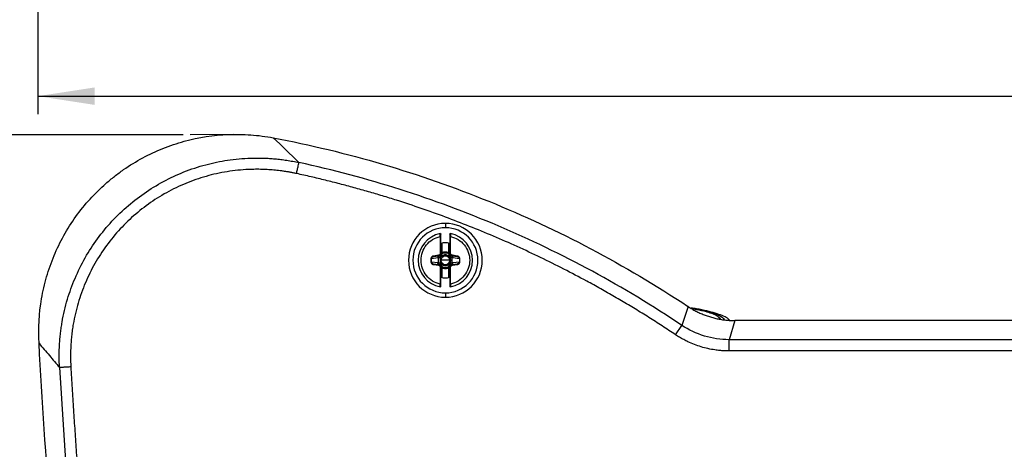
# Model space of a CAD drawing. Header units: millimetres. Extents: x 0 to 2235, y 0 to 1727.
# Tile 5 of 60: x 298 to 646, y 593 to 744. Entities that reach past the tile are written whole.
import ezdxf

# ---------------------------------------------------------------- set-up
doc = ezdxf.new("R2010")
doc.units = ezdxf.units.MM
doc.header["$LTSCALE"] = 2
doc.layers.add('DIMENSIONS', color=140, linetype='Continuous', lineweight=25)
doc.styles.add('SLDTEXTSTYLE0', font='TXT', dxfattribs={"width": 0.75})
doc.dimstyles.new('SLDDIMSTYLE0', dxfattribs={"dimtxt": 20, "dimasz": 20, "dimexe": 0, "dimexo": 0.0625, "dimgap": 5, "dimtad": 0, "dimtih": 1, "dimtoh": 1, "dimdec": 1, "dimlfac": 0.5, "dimrnd": 1e-09, "dimzin": 4, "dimdsep": 46, "dimtxsty": 'SLDTEXTSTYLE0', "dimsah": 1, "dimcen": 0.09, "dimadec": 0, "dimazin": 1, "dimtfac": 1, "dimtdec": 1, "dimtofl": 0, "dimtmove": 0, "dimatfit": 3, "dimfxl": 1, "dimfrac": 2, "dimtolj": 1, "dimtzin": 12, "dimarcsym": 0})
doc.dimstyles.new('SLDDIMSTYLE2', dxfattribs={"dimtxt": 20, "dimasz": 20, "dimexe": 0, "dimexo": 0.0625, "dimgap": 5, "dimtad": 0, "dimtih": 1, "dimtoh": 1, "dimdec": 1, "dimlfac": 0.5, "dimrnd": 1e-09, "dimzin": 12, "dimdsep": 46, "dimtxsty": 'SLDTEXTSTYLE0', "dimsah": 1, "dimcen": 0.09, "dimadec": 0, "dimazin": 3, "dimtfac": 1, "dimtdec": 1, "dimtofl": 0, "dimtmove": 0, "dimatfit": 3, "dimfxl": 1, "dimfrac": 2, "dimtolj": 1, "dimtzin": 12, "dimarcsym": 0})

# ---------------------------------------------------------------- blocks, each defined once
blk = doc.blocks.new('_D')
at = {"layer": 'DIMENSIONS', "transparency": 16777216}
for p, q in [((304.05, 890.42), (304.05, 710.89)), ((1292.05, 888.67), (1292.05, 710.89)), ((304.05, 717.24), (748.55, 717.24)), ((764.8, 720.18), (758.7, 720.18)), ((758.7, 720.18), (758.7, 688.43)), ((831.3, 720.18), (837.39, 720.18)), ((837.39, 720.18), (837.39, 688.43)), ((1292.05, 717.24), (847.54, 717.24)), ((758.7, 688.43), (764.8, 688.43)), ((837.39, 688.43), (831.3, 688.43))]:
    blk.add_line(p, q, dxfattribs=at)
for points in [[(304.05, 717.24), (324.05, 714.16), (324.05, 720.31)], [(1292.05, 717.24), (1272.05, 720.31), (1272.05, 714.16)]]:
    blk.add_solid(points, dxfattribs=at)
at = {"layer": 'DIMENSIONS', "transparency": 16777216, "char_height": 20, "attachment_point": 1, "style": 'SLDTEXTSTYLE0'}
for s, insert in [('494.0', (764.8, 750.02)), ('19.45', (764.8, 714.21))]:
    blk.add_mtext(s, dxfattribs=dict(at, insert=insert))
blk = doc.blocks.new('_D_10')
at = {"layer": 'DIMENSIONS', "transparency": 16777216}
for p, q in [((355.35, 703.56), (225.9, 703.56)), ((232.25, 703.56), (232.25, 576.9)), ((206.39, 546.97), (200.3, 546.97)), ((200.3, 546.97), (200.3, 515.22)), ((258.12, 546.97), (264.21, 546.97)), ((264.21, 546.97), (264.21, 515.22)), ((200.3, 515.22), (206.39, 515.22)), ((264.21, 515.22), (258.12, 515.22)), ((232.25, 384.5), (232.25, 511.16)), ((329.25, 384.5), (225.9, 384.5))]:
    blk.add_line(p, q, dxfattribs=at)
for points in [[(232.25, 703.56), (229.18, 683.56), (235.33, 683.56)], [(232.25, 384.5), (235.33, 404.5), (229.18, 404.5)]]:
    blk.add_solid(points, dxfattribs=at)
at = {"layer": 'DIMENSIONS', "transparency": 16777216, "char_height": 20, "attachment_point": 1, "style": 'SLDTEXTSTYLE0'}
for s, insert in [('159.5', (199, 576.82)), ('6.28', (206.39, 541))]:
    blk.add_mtext(s, dxfattribs=dict(at, insert=insert))

msp = doc.modelspace()

# ---------------------------------------------------------------- linework, layer by layer
for p, q in [((448.05, 672.31), (448.05, 670.77)), ((446.25, 667.68), (446.25, 661.8)), ((446.45, 661.8), (446.45, 667.68)), ((446.85, 665.36), (446.85, 661.99)), ((449.25, 661.99), (449.25, 665.36)), ((449.65, 667.68), (449.65, 661.8)), ((449.85, 661.8), (449.85, 667.68)), ((446.45, 661.47), (446.45, 661.8)), ((446.55, 661.36), (446.53, 661.34)), ((449.62, 661.3), (449.6, 661.32)), ((449.65, 661.8), (449.85, 661.8)), ((449.65, 661.8), (449.65, 661.47)), ((443.1, 659.77), (442.92, 659.77)), ((442.92, 659.77), (442.92, 658.77)), ((445.37, 660.09), (443.1, 659.77)), ((443.1, 658.77), (443.1, 659.77)), ((443.1, 658.77), (445.37, 658.45)), ((443.61, 660.5), (443.91, 660.6)), ((443.91, 657.95), (443.61, 658.04)), ((445.58, 661.03), (443.89, 660.79)), ((443.91, 657.95), (443.89, 657.75)), ((443.89, 657.75), (445.58, 657.52)), ((443.91, 660.59), (445.6, 660.83)), ((445.6, 657.71), (443.91, 657.95)), ((445.6, 660.83), (445.58, 661.03)), ((445.6, 660.83), (445.99, 660.89)), ((445.63, 658.4), (445.63, 660.15)), ((446.41, 661.19), (446.41, 661.19)), ((448.05, 659.27), (446.54, 659.27)), ((449.56, 659.27), (448.05, 659.27)), ((449.67, 661.22), (449.67, 661.22)), ((450.11, 660.89), (450.49, 660.83)), ((450.47, 658.4), (450.47, 660.15)), ((450.49, 660.83), (452.18, 660.59)), ((452.18, 657.95), (450.49, 657.71)), ((452.21, 660.79), (450.52, 661.03)), ((450.52, 657.52), (452.21, 657.75)), ((452.99, 659.77), (450.72, 660.09)), ((450.72, 658.45), (452.99, 658.77)), ((452.18, 660.59), (452.21, 660.79)), ((452.18, 660.6), (452.49, 660.5)), ((452.49, 658.04), (452.18, 657.95)), ((452.99, 659.77), (452.99, 658.77)), ((452.99, 658.77), (453.18, 658.77)), ((453.18, 658.77), (453.18, 659.77)), ((445.99, 657.66), (445.6, 657.71)), ((446.25, 656.74), (446.25, 650.86)), ((446.45, 656.74), (446.25, 656.74)), ((446.43, 657.32), (446.43, 657.32)), ((446.45, 656.74), (446.45, 657.07)), ((446.45, 650.86), (446.45, 656.74)), ((446.47, 657.24), (446.5, 657.22)), ((446.85, 656.56), (446.85, 653.18)), ((449.25, 653.19), (449.25, 656.56)), ((449.55, 657.18), (449.57, 657.2)), ((449.65, 657.07), (449.65, 656.74)), ((449.65, 656.74), (449.65, 650.86)), ((449.68, 657.36), (449.68, 657.36)), ((449.85, 650.86), (449.85, 656.74)), ((450.49, 657.71), (450.11, 657.66)), ((450.49, 657.71), (450.52, 657.52)), ((448.05, 647.77), (448.05, 646.24)), ((533.81, 642.97), (531.65, 636.3)), ((550.35, 637.99), (548.31, 631.24)), ((550.52, 637.99), (550.35, 637.99)), ((550.53, 637.99), (550.52, 637.99)), ((1045.51, 637.99), (550.53, 637.99)), ((529.43, 632.98), (531.65, 636.3)), ((548.31, 627.25), (548.31, 631.24)), ((729.67, 631.24), (548.31, 631.24)), ((1047.79, 627.25), (548.31, 627.25))]:
    msp.add_line(p, q)
for centre, radius, start, end in [((448.05, 659.27), 13.04, 90, 270), ((448.05, 659.27), 13.04, 270, 90), ((448.05, 659.27), 11.5, 90, 270), ((448.05, 659.27), 9.6, 101.0397, 258.9603), ((448.05, 659.27), 11.5, 270, 90), ((448.05, 659.27), 9.6, 281.0397, 78.9603), ((448.05, 659.27), 6.2, 75.0448, 104.9552), ((448.05, 659.27), 2.57, 66.1722, 113.825), ((446.13, 660.15), 0.753, 100.5412, 183.9308), ((440.1, 670.03), 13.17, 297.9923, 300.1657), ((442.67, 660.06), 4.91, 331.033, 336.0592), ((448.05, 659.27), 1.49, 236.6665, 303.0408), ((448.05, 659.27), 1.49, 56.6665, 123.0408), ((453.42, 658.49), 4.91, 151.033, 156.0592), ((456, 648.51), 13.17, 117.9923, 120.1657), ((449.97, 658.4), 0.753, 280.5412, 3.9308), ((448.05, 659.27), 2.57, 246.1729, 293.8252), ((448.05, 659.27), 6.2, 255.0448, 284.9552)]:
    msp.add_arc(centre, radius, start, end)
for points, knots in [([(304.43, 629.95), (304.13, 635.27), (304.44, 640.53), (305.77, 648.31), (306.37, 650.89), (307.86, 656), (308.74, 658.5), (310.77, 663.35), (311.92, 665.71), (314.49, 670.31), (315.91, 672.54), (320.57, 679.03), (324.12, 682.93), (329.06, 687.27), (330.08, 688.11), (332.16, 689.74), (333.23, 690.53), (336.51, 692.81), (338.77, 694.19), (343.4, 696.68), (345.78, 697.79), (349.45, 699.26), (350.69, 699.71), (353.2, 700.55), (354.47, 700.94), (360.89, 702.69), (366.09, 703.49), (372.67, 703.75), (373.99, 703.77), (376.64, 703.73), (377.97, 703.67), (381.95, 703.38), (384.59, 703.03), (387.21, 702.54)], [0, 0, 0, 0, 0.125, 0.125, 0.1875, 0.1875, 0.25, 0.25, 0.3125, 0.3125, 0.375, 0.375, 0.5, 0.5, 0.53125, 0.53125, 0.5625, 0.5625, 0.625, 0.625, 0.6875, 0.6875, 0.71875, 0.71875, 0.75, 0.75, 0.875, 0.875, 0.90625, 0.90625, 0.9375, 0.9375, 1, 1, 1, 1]), ([(387.24, 702.53), (413.29, 697.6), (438.85, 690.08), (487.98, 670.13), (511.55, 657.7), (533.66, 643.07)], [0, 0, 0, 0, 0.5, 0.5, 1, 1, 1, 1]), ([(311.68, 621.38), (311.66, 621.78), (311.62, 622.57), (311.58, 623.75), (311.56, 624.91), (311.56, 626.06), (311.58, 627.2), (311.62, 628.31), (311.67, 629.41), (311.74, 630.49), (311.82, 631.55), (311.92, 632.59), (312.03, 633.61), (312.15, 634.6), (312.29, 635.58), (312.43, 636.53), (312.99, 639.87), (314.29, 645.42), (317.04, 653.04), (320.59, 660.2), (324.98, 666.97), (330.09, 673.16), (335.9, 678.74), (342.3, 683.61), (349.2, 687.7), (356.57, 691), (364.2, 693.4), (372.15, 694.93), (378.12, 695.39), (382.08, 695.4), (383.94, 695.36), (385.86, 695.27), (387.85, 695.11), (389.9, 694.89), (391.99, 694.61), (394.14, 694.25), (395.58, 693.95), (396.3, 693.8)], [0, 0, 0, 0, 0.009275, 0.0184383, 0.0274851, 0.0364105, 0.0452097, 0.0538782, 0.0624114, 0.070805, 0.0790546, 0.0871561, 0.0951055, 0.1028988, 0.1105324, 0.1180026, 0.1253058, 0.1893941, 0.2503488, 0.3134931, 0.3752224, 0.437819, 0.5000015, 0.562179, 0.6247808, 0.6865057, 0.7496545, 0.8106074, 0.8746976, 0.8885335, 0.9029434, 0.9179033, 0.9333874, 0.9493686, 0.965818, 0.9827057, 1, 1, 1, 1]), ([(395.46, 689.9), (395.55, 690.35), (395.66, 690.83), (395.86, 691.76), (395.96, 692.21), (396.12, 692.96), (396.19, 693.27), (396.28, 693.67), (396.3, 693.78), (396.3, 693.8)], [0, 0, 0, 0, 0.25, 0.25, 0.5, 0.5, 0.75, 0.75, 1, 1, 1, 1]), ([(531.65, 636.3), (511.16, 650), (489.38, 661.79), (455.35, 676.25), (443.77, 680.54), (420.28, 688), (408.35, 691.18), (396.3, 693.8)], [0, 0, 0, 0, 0.5, 0.5, 0.75, 0.75, 1, 1, 1, 1]), ([(395.46, 689.9), (395.07, 689.98), (394.31, 690.14), (393.16, 690.36), (392, 690.56), (390.85, 690.73), (389.69, 690.89), (388.53, 691.03), (387.37, 691.14), (386.21, 691.24), (385.04, 691.31), (383.87, 691.36), (382.7, 691.4), (381.53, 691.41), (378.22, 691.38), (372.76, 690.99), (365.29, 689.55), (358.02, 687.28), (351.08, 684.18), (344.54, 680.31), (338.49, 675.7), (333.01, 670.44), (328.18, 664.58), (324.04, 658.19), (320.67, 651.37), (318.1, 644.21), (316.79, 638.55), (316.17, 634.62), (315.91, 632.46), (315.72, 630.3), (315.6, 628.13), (315.55, 625.96), (315.56, 623.79), (315.64, 622.34), (315.67, 621.62)], [0, 0, 0, 0, 0.009664, 0.019311, 0.028943, 0.038565, 0.048178, 0.057786, 0.067392, 0.076999, 0.08661, 0.096228, 0.105856, 0.115497, 0.125154, 0.187708, 0.250251, 0.312716, 0.375179, 0.437588, 0.500002, 0.562407, 0.624825, 0.687279, 0.749753, 0.812287, 0.87485, 0.892768, 0.910641, 0.928488, 0.946328, 0.96418, 0.982065, 1, 1, 1, 1]), ([(529.43, 632.98), (528.65, 633.5), (527.08, 634.54), (524.71, 636.09), (522.34, 637.62), (519.95, 639.13), (517.55, 640.62), (515.15, 642.09), (512.73, 643.55), (510.3, 644.99), (507.86, 646.42), (505.41, 647.82), (502.95, 649.21), (500.48, 650.58), (493.48, 654.4), (481.78, 660.37), (465.13, 667.91), (448.15, 674.66), (434.98, 679.18), (425.84, 682.02), (420.83, 683.5), (415.79, 684.92), (410.74, 686.27), (405.66, 687.55), (400.57, 688.77), (397.16, 689.52), (395.46, 689.9)], [0, 0, 0, 0, 0.019306, 0.038606, 0.0579, 0.07719, 0.096476, 0.115761, 0.135043, 0.154326, 0.173609, 0.192894, 0.212182, 0.231474, 0.25077, 0.375662, 0.500455, 0.625169, 0.749887, 0.785591, 0.821293, 0.857, 0.892717, 0.928452, 0.964211, 1, 1, 1, 1]), ([(446.21, 668.69), (446.27, 668.71), (446.33, 668.69), (446.42, 668.62), (446.45, 668.56), (446.45, 668.5)], [0, 0, 0, 0, 0.5, 0.5, 1, 1, 1, 1]), ([(446.25, 667.68), (446.25, 667.73), (446.24, 667.81), (446.24, 667.94), (446.23, 668.05), (446.23, 668.15), (446.23, 668.25), (446.22, 668.33), (446.22, 668.44), (446.21, 668.57), (446.21, 668.68), (446.21, 668.69), (446.21, 668.69)], [0, 0, 0, 0, 0.08321, 0.162752, 0.23862, 0.310809, 0.379318, 0.444147, 0.505297, 0.673596, 0.838421, 1, 1, 1, 1]), ([(446.45, 667.68), (446.45, 667.89), (446.45, 668.11), (446.45, 668.41), (446.45, 668.5), (446.45, 668.5)], [0, 0, 0, 0, 0.5, 0.5, 1, 1, 1, 1]), ([(449.65, 668.5), (449.65, 668.56), (449.68, 668.62), (449.77, 668.69), (449.83, 668.71), (449.89, 668.69)], [0, 0, 0, 0, 0.5, 0.5, 1, 1, 1, 1]), ([(449.65, 668.5), (449.65, 668.5), (449.65, 668.41), (449.65, 668.11), (449.65, 667.89), (449.65, 667.68)], [0, 0, 0, 0, 0.5, 0.5, 1, 1, 1, 1]), ([(449.89, 668.69), (449.89, 668.69), (449.89, 668.69), (449.89, 668.66), (449.88, 668.62), (449.88, 668.57), (449.88, 668.49), (449.88, 668.38), (449.87, 668.21), (449.86, 667.97), (449.85, 667.78), (449.85, 667.68)], [0, 0, 0, 0, 0.080565, 0.161919, 0.244095, 0.327122, 0.411028, 0.495836, 0.643959, 0.812033, 1, 1, 1, 1]), ([(446.25, 650.86), (444.32, 651.28), (442.6, 652.33), (440.12, 655.4), (439.45, 657.3), (439.45, 661.24), (440.12, 663.15), (442.6, 666.21), (444.32, 667.27), (446.25, 667.68)], [0, 0, 0, 0, 0.25, 0.25, 0.5, 0.5, 0.75, 0.75, 1, 1, 1, 1]), ([(446.45, 667.68), (446.45, 667.68), (446.43, 667.68), (446.35, 667.68), (446.3, 667.68), (446.25, 667.68)], [0, 0, 0, 0, 0.5, 0.5, 1, 1, 1, 1]), ([(449.65, 667.68), (449.65, 667.68), (449.67, 667.68), (449.74, 667.68), (449.8, 667.68), (449.85, 667.68)], [0, 0, 0, 0, 0.5, 0.5, 1, 1, 1, 1]), ([(449.85, 667.68), (451.77, 667.27), (453.5, 666.21), (455.97, 663.15), (456.65, 661.24), (456.65, 657.3), (455.97, 655.4), (453.5, 652.33), (451.77, 651.28), (449.85, 650.86)], [0, 0, 0, 0, 0.25, 0.25, 0.5, 0.5, 0.75, 0.75, 1, 1, 1, 1]), ([(446.25, 661.8), (446.25, 661.62), (446.18, 661.43), (445.94, 661.15), (445.76, 661.06), (445.58, 661.03)], [0, 0, 0, 0, 0.5, 0.5, 1, 1, 1, 1]), ([(446.45, 661.8), (446.45, 661.76), (446.44, 661.66), (446.41, 661.52), (446.36, 661.39), (446.3, 661.27), (446.21, 661.16), (446.11, 661.06), (446, 660.97), (445.88, 660.91), (445.74, 660.86), (445.65, 660.84), (445.6, 660.83)], [0, 0, 0, 0, 0.100222, 0.200291, 0.300246, 0.400125, 0.499968, 0.599814, 0.699701, 0.799668, 0.899755, 1, 1, 1, 1]), ([(446.45, 661.8), (446.45, 661.8), (446.43, 661.8), (446.35, 661.8), (446.3, 661.8), (446.25, 661.8)], [0, 0, 0, 0, 0.5, 0.5, 1, 1, 1, 1]), ([(446.38, 661.18), (446.39, 661.21), (446.42, 661.27), (446.44, 661.37), (446.45, 661.44), (446.45, 661.47)], [0, 0, 0, 0, 0.323707, 0.656853, 1, 1, 1, 1]), ([(446.47, 661.47), (446.47, 661.46), (446.46, 661.41), (446.44, 661.33), (446.41, 661.25), (446.39, 661.2), (446.38, 661.18)], [0, 0, 0, 0, 0.152184, 0.530321, 0.785824, 1, 1, 1, 1]), ([(446.42, 661.24), (446.42, 661.24), (446.43, 661.26), (446.45, 661.27), (446.45, 661.28)], [0, 0, 0, 0, 0.509187, 1, 1, 1, 1]), ([(446.56, 661.66), (446.59, 661.6), (446.6, 661.53), (446.58, 661.42), (446.56, 661.37), (446.52, 661.34)], [0, 0, 0, 0, 0.5, 0.5, 1, 1, 1, 1]), ([(446.52, 661.34), (446.54, 661.35), (446.59, 661.39), (446.67, 661.44), (446.76, 661.5), (446.87, 661.56), (446.97, 661.6), (447.01, 661.62)], [0, 0, 0, 0, 0.177982, 0.353743, 0.527652, 0.762772, 1, 1, 1, 1]), ([(446.55, 661.36), (446.55, 661.36), (446.56, 661.36), (446.58, 661.33), (446.62, 661.29), (446.7, 661.21), (446.82, 661.09), (446.94, 660.95), (447.01, 660.88)], [0, 0, 0, 0, 0.111026, 0.230944, 0.359666, 0.497271, 0.712512, 1, 1, 1, 1]), ([(446.85, 661.99), (446.93, 662.02), (447.08, 662.08), (447.31, 662.15), (447.56, 662.21), (447.8, 662.24), (448.1, 662.25), (448.46, 662.22), (448.87, 662.14), (449.12, 662.04), (449.25, 661.99)], [0, 0, 0, 0, 0.1006569, 0.2002973, 0.2996195, 0.399329, 0.5001226, 0.6671966, 0.8327338, 1, 1, 1, 1]), ([(446.85, 661.99), (446.89, 661.89), (446.93, 661.8), (446.99, 661.66), (447.01, 661.62), (447.01, 661.62)], [0, 0, 0, 0, 0.5, 0.5, 1, 1, 1, 1]), ([(449.09, 661.62), (449.09, 661.62), (449.1, 661.66), (449.16, 661.8), (449.21, 661.89), (449.25, 661.99)], [0, 0, 0, 0, 0.5, 0.5, 1, 1, 1, 1]), ([(449.09, 661.62), (449.12, 661.61), (449.18, 661.58), (449.28, 661.53), (449.42, 661.45), (449.54, 661.37), (449.61, 661.31), (449.63, 661.3)], [0, 0, 0, 0, 0.135654, 0.293465, 0.474264, 0.863534, 1, 1, 1, 1]), ([(449.1, 660.87), (449.13, 660.9), (449.19, 660.96), (449.26, 661.03), (449.33, 661.09), (449.38, 661.13), (449.42, 661.17), (449.49, 661.23), (449.58, 661.3), (449.59, 661.31), (449.6, 661.32)], [0, 0, 0, 0, 0.116826, 0.221027, 0.312349, 0.390766, 0.456277, 0.508858, 0.774523, 1, 1, 1, 1]), ([(449.63, 661.3), (449.59, 661.33), (449.56, 661.38), (449.54, 661.5), (449.54, 661.56), (449.56, 661.62)], [0, 0, 0, 0, 0.5, 0.5, 1, 1, 1, 1]), ([(449.71, 661.21), (449.7, 661.24), (449.67, 661.29), (449.65, 661.38), (449.64, 661.44), (449.63, 661.47)], [0, 0, 0, 0, 0.3233, 0.659901, 1, 1, 1, 1]), ([(450.49, 660.83), (450.45, 660.84), (450.35, 660.86), (450.22, 660.91), (450.1, 660.97), (449.99, 661.06), (449.84, 661.21), (449.69, 661.45), (449.65, 661.68), (449.65, 661.8), (449.65, 661.8)], [0, 0, 0, 0, 0.100429, 0.200709, 0.300879, 0.400977, 0.501043, 0.747195, 0.993978, 1, 1, 1, 1]), ([(449.65, 661.47), (449.65, 661.47), (449.65, 661.42), (449.66, 661.33), (449.69, 661.25), (449.71, 661.21)], [0, 0, 0, 0, 0.019293, 0.51972, 1, 1, 1, 1]), ([(449.65, 661.28), (449.66, 661.27), (449.67, 661.26), (449.68, 661.25), (449.68, 661.25)], [0, 0, 0, 0, 0.465236, 1, 1, 1, 1]), ([(450.52, 661.03), (450.34, 661.06), (450.16, 661.15), (449.92, 661.43), (449.85, 661.62), (449.85, 661.8)], [0, 0, 0, 0, 0.5, 0.5, 1, 1, 1, 1]), ([(443.89, 660.79), (443.83, 660.78), (443.73, 660.76), (443.58, 660.71), (443.45, 660.65), (443.33, 660.57), (443.23, 660.48), (443.14, 660.38), (443.07, 660.28), (443.01, 660.18), (442.97, 660.07), (442.94, 659.97), (442.92, 659.87), (442.92, 659.81), (442.92, 659.77)], [0, 0, 0, 0, 0.104916, 0.205926, 0.303004, 0.396206, 0.485501, 0.570922, 0.652393, 0.729926, 0.803479, 0.873053, 0.938604, 1, 1, 1, 1]), ([(442.92, 658.77), (442.92, 658.73), (442.93, 658.64), (442.96, 658.51), (443.01, 658.37), (443.09, 658.23), (443.2, 658.09), (443.33, 657.97), (443.49, 657.87), (443.68, 657.79), (443.82, 657.77), (443.89, 657.75)], [0, 0, 0, 0, 0.082999, 0.173132, 0.270354, 0.374602, 0.485815, 0.60395, 0.728998, 0.860991, 1, 1, 1, 1]), ([(443.1, 658.77), (443.09, 658.77), (443.06, 658.77), (443, 658.77), (442.96, 658.77), (442.92, 658.77)], [0, 0, 0, 0, 0.5, 0.5, 1, 1, 1, 1]), ([(443.1, 659.77), (443.1, 659.98), (443.2, 660.18), (443.5, 660.47), (443.7, 660.56), (443.91, 660.59)], [0, 0, 0, 0, 0.5, 0.5, 1, 1, 1, 1]), ([(443.91, 657.95), (443.7, 657.98), (443.5, 658.07), (443.2, 658.36), (443.1, 658.57), (443.1, 658.77)], [0, 0, 0, 0, 0.5, 0.5, 1, 1, 1, 1]), ([(443.91, 660.59), (443.91, 660.59), (443.91, 660.61), (443.9, 660.69), (443.89, 660.75), (443.89, 660.79)], [0, 0, 0, 0, 0.5, 0.5, 1, 1, 1, 1]), ([(445.99, 657.66), (445.82, 657.68), (445.65, 657.78), (445.43, 658.07), (445.37, 658.26), (445.37, 658.45)], [0, 0, 0, 0, 0.5, 0.5, 1, 1, 1, 1]), ([(445.63, 660.15), (445.63, 660.19), (445.63, 660.27), (445.66, 660.43), (445.72, 660.58), (445.81, 660.71), (445.89, 660.79), (446, 660.86), (446.07, 660.89), (446.11, 660.91)], [0, 0, 0, 0, 0.130826, 0.235825, 0.47108, 0.603467, 0.735804, 0.85261, 1, 1, 1, 1]), ([(446.28, 660.15), (446.14, 660.15), (446.01, 660.15), (445.78, 660.15), (445.69, 660.15), (445.63, 660.15)], [0, 0, 0, 0, 0.5, 0.5, 1, 1, 1, 1]), ([(446.11, 657.63), (446.08, 657.65), (446.03, 657.67), (445.93, 657.72), (445.84, 657.8), (445.73, 657.94), (445.66, 658.1), (445.63, 658.26), (445.63, 658.35), (445.63, 658.4)], [0, 0, 0, 0, 0.108448, 0.199934, 0.350086, 0.500235, 0.749799, 0.860378, 1, 1, 1, 1]), ([(445.63, 658.4), (445.69, 658.4), (445.78, 658.4), (446.01, 658.4), (446.14, 658.4), (446.28, 658.4)], [0, 0, 0, 0, 0.5, 0.5, 1, 1, 1, 1]), ([(446.11, 660.91), (446.15, 660.92), (446.22, 660.95), (446.28, 661), (446.31, 661.03)], [0, 0, 0, 0, 0.507, 1, 1, 1, 1]), ([(446.11, 660.91), (446.12, 660.91), (446.12, 660.9), (446.12, 660.88), (446.13, 660.85), (446.15, 660.79), (446.18, 660.72), (446.21, 660.62), (446.24, 660.51), (446.28, 660.38), (446.31, 660.29), (446.33, 660.24)], [0, 0, 0, 0, 0.092239, 0.184572, 0.28143, 0.385977, 0.500101, 0.61655, 0.750057, 0.861085, 1, 1, 1, 1]), ([(446.33, 658.31), (446.32, 658.27), (446.3, 658.21), (446.27, 658.12), (446.24, 658.03), (446.21, 657.93), (446.17, 657.81), (446.14, 657.71), (446.12, 657.65), (446.12, 657.64), (446.11, 657.63)], [0, 0, 0, 0, 0.095827, 0.179251, 0.250284, 0.383821, 0.500387, 0.684925, 0.846606, 1, 1, 1, 1]), ([(446.28, 660.15), (446.26, 660.06), (446.22, 659.9), (446.19, 659.67), (446.17, 659.47), (446.16, 659.34), (446.16, 659.27)], [0, 0, 0, 0, 0.299652, 0.55453, 0.781678, 1, 1, 1, 1]), ([(446.16, 659.27), (446.16, 659.21), (446.17, 659.07), (446.19, 658.87), (446.22, 658.64), (446.26, 658.48), (446.28, 658.4)], [0, 0, 0, 0, 0.220944, 0.45092, 0.703892, 1, 1, 1, 1]), ([(446.31, 661.03), (446.33, 661.05), (446.37, 661.1), (446.4, 661.16), (446.41, 661.19)], [0, 0, 0, 0, 0.49734, 1, 1, 1, 1]), ([(446.31, 661.03), (446.31, 661.02), (446.35, 660.98), (446.5, 660.83), (446.61, 660.72), (446.72, 660.61)], [0, 0, 0, 0, 0.5, 0.5, 1, 1, 1, 1]), ([(446.31, 657.52), (446.31, 657.52), (446.35, 657.56), (446.5, 657.72), (446.62, 657.83), (446.72, 657.94)], [0, 0, 0, 0, 0.5, 0.5, 1, 1, 1, 1]), ([(446.72, 660.61), (446.69, 660.58), (446.63, 660.52), (446.55, 660.44), (446.44, 660.35), (446.38, 660.28), (446.33, 660.24)], [0, 0, 0, 0, 0.230367, 0.480028, 0.633695, 1, 1, 1, 1]), ([(446.33, 658.31), (446.36, 658.28), (446.43, 658.21), (446.57, 658.09), (446.66, 658), (446.72, 657.94)], [0, 0, 0, 0, 0.255023, 0.528662, 1, 1, 1, 1]), ([(446.41, 661.19), (446.41, 661.19), (446.42, 661.18), (446.43, 661.18), (446.46, 661.16), (446.51, 661.14), (446.6, 661.09), (446.75, 661), (446.9, 660.91), (446.97, 660.86)], [0, 0, 0, 0, 0.06245, 0.125023, 0.250177, 0.368925, 0.500322, 0.756826, 1, 1, 1, 1]), ([(446.97, 660.86), (446.92, 660.81), (446.84, 660.73), (446.76, 660.64), (446.72, 660.61)], [0, 0, 0, 0, 0.536732, 1, 1, 1, 1]), ([(446.72, 657.94), (446.76, 657.9), (446.83, 657.83), (446.91, 657.75), (446.95, 657.7), (446.97, 657.68)], [0, 0, 0, 0, 0.458667, 0.760554, 1, 1, 1, 1]), ([(449.1, 660.87), (448.79, 661.07), (448.42, 661.19), (447.68, 661.19), (447.31, 661.08), (447.01, 660.88)], [0, 0, 0, 0, 0.5, 0.5, 1, 1, 1, 1]), ([(449.12, 660.87), (449.16, 660.89), (449.23, 660.94), (449.33, 661.01), (449.42, 661.08), (449.54, 661.15), (449.64, 661.21), (449.66, 661.22), (449.67, 661.22)], [0, 0, 0, 0, 0.120273, 0.245486, 0.3742, 0.504709, 0.759651, 1, 1, 1, 1]), ([(449.37, 660.61), (449.33, 660.65), (449.27, 660.71), (449.19, 660.8), (449.14, 660.85), (449.12, 660.87)], [0, 0, 0, 0, 0.458667, 0.760554, 1, 1, 1, 1]), ([(449.13, 657.69), (449.17, 657.73), (449.25, 657.82), (449.33, 657.9), (449.37, 657.94)], [0, 0, 0, 0, 0.536732, 1, 1, 1, 1]), ([(449.79, 661.03), (449.79, 661.02), (449.75, 660.98), (449.59, 660.83), (449.48, 660.72), (449.37, 660.61)], [0, 0, 0, 0, 0.5, 0.5, 1, 1, 1, 1]), ([(449.77, 660.24), (449.74, 660.27), (449.67, 660.33), (449.53, 660.45), (449.43, 660.55), (449.37, 660.61)], [0, 0, 0, 0, 0.255023, 0.528662, 1, 1, 1, 1]), ([(449.37, 657.94), (449.4, 657.97), (449.46, 658.03), (449.55, 658.11), (449.65, 658.2), (449.72, 658.26), (449.77, 658.31)], [0, 0, 0, 0, 0.230367, 0.480028, 0.633695, 1, 1, 1, 1]), ([(449.79, 657.52), (449.79, 657.52), (449.75, 657.56), (449.59, 657.72), (449.48, 657.83), (449.37, 657.94)], [0, 0, 0, 0, 0.5, 0.5, 1, 1, 1, 1]), ([(449.67, 661.22), (449.68, 661.18), (449.71, 661.11), (449.76, 661.06), (449.79, 661.03)], [0, 0, 0, 0, 0.506108, 1, 1, 1, 1]), ([(449.77, 660.24), (449.78, 660.27), (449.8, 660.34), (449.83, 660.42), (449.86, 660.52), (449.89, 660.62), (449.93, 660.74), (449.96, 660.83), (449.98, 660.9), (449.98, 660.91), (449.98, 660.91)], [0, 0, 0, 0, 0.095827, 0.179251, 0.250284, 0.383821, 0.500387, 0.684925, 0.846606, 1, 1, 1, 1]), ([(449.98, 657.63), (449.98, 657.64), (449.98, 657.64), (449.97, 657.66), (449.96, 657.7), (449.94, 657.75), (449.92, 657.83), (449.89, 657.93), (449.86, 658.04), (449.81, 658.17), (449.79, 658.26), (449.77, 658.31)], [0, 0, 0, 0, 0.092239, 0.184572, 0.28143, 0.385977, 0.500102, 0.61655, 0.750057, 0.861085, 1, 1, 1, 1]), ([(449.79, 661.03), (449.82, 661), (449.88, 660.95), (449.95, 660.92), (449.98, 660.91)], [0, 0, 0, 0, 0.492819, 1, 1, 1, 1]), ([(450.47, 660.15), (450.41, 660.15), (450.32, 660.15), (450.09, 660.15), (449.95, 660.15), (449.82, 660.15)], [0, 0, 0, 0, 0.5, 0.5, 1, 1, 1, 1]), ([(449.93, 659.27), (449.93, 659.34), (449.93, 659.47), (449.91, 659.68), (449.88, 659.91), (449.84, 660.06), (449.82, 660.15)], [0, 0, 0, 0, 0.2209442, 0.4509199, 0.7038917, 1, 1, 1, 1]), ([(449.82, 658.4), (449.84, 658.48), (449.88, 658.64), (449.91, 658.87), (449.93, 659.08), (449.93, 659.21), (449.93, 659.27)], [0, 0, 0, 0, 0.299652, 0.55453, 0.781678, 1, 1, 1, 1]), ([(449.82, 658.4), (449.95, 658.4), (450.09, 658.4), (450.32, 658.4), (450.41, 658.4), (450.47, 658.4)], [0, 0, 0, 0, 0.5, 0.5, 1, 1, 1, 1]), ([(449.98, 660.91), (450.01, 660.9), (450.07, 660.88), (450.17, 660.82), (450.26, 660.74), (450.37, 660.6), (450.44, 660.45), (450.47, 660.28), (450.47, 660.2), (450.47, 660.15)], [0, 0, 0, 0, 0.108447, 0.199934, 0.350086, 0.500235, 0.749799, 0.860378, 1, 1, 1, 1]), ([(450.47, 658.4), (450.47, 658.35), (450.47, 658.27), (450.44, 658.12), (450.38, 657.97), (450.29, 657.84), (450.2, 657.75), (450.1, 657.68), (450.03, 657.65), (449.98, 657.63)], [0, 0, 0, 0, 0.130826, 0.235825, 0.47108, 0.603467, 0.735804, 0.85261, 1, 1, 1, 1]), ([(450.11, 660.89), (450.28, 660.86), (450.44, 660.77), (450.67, 660.48), (450.73, 660.29), (450.72, 660.09)], [0, 0, 0, 0, 0.5, 0.5, 1, 1, 1, 1]), ([(450.49, 660.83), (450.49, 660.83), (450.49, 660.85), (450.51, 660.93), (450.51, 660.98), (450.52, 661.03)], [0, 0, 0, 0, 0.5, 0.5, 1, 1, 1, 1]), ([(452.18, 660.59), (452.39, 660.56), (452.6, 660.47), (452.9, 660.18), (452.99, 659.98), (452.99, 659.77)], [0, 0, 0, 0, 0.5, 0.5, 1, 1, 1, 1]), ([(452.99, 658.77), (452.99, 658.57), (452.9, 658.36), (452.6, 658.07), (452.39, 657.98), (452.18, 657.95)], [0, 0, 0, 0, 0.5, 0.5, 1, 1, 1, 1]), ([(452.18, 657.95), (452.18, 657.95), (452.19, 657.93), (452.2, 657.85), (452.21, 657.8), (452.21, 657.75)], [0, 0, 0, 0, 0.5, 0.5, 1, 1, 1, 1]), ([(453.18, 659.77), (453.17, 659.82), (453.17, 659.9), (453.14, 660.04), (453.09, 660.18), (453.01, 660.32), (452.9, 660.45), (452.77, 660.57), (452.6, 660.67), (452.42, 660.75), (452.28, 660.78), (452.21, 660.79)], [0, 0, 0, 0, 0.082999, 0.173132, 0.270354, 0.374602, 0.485815, 0.60395, 0.728998, 0.860991, 1, 1, 1, 1]), ([(452.21, 657.75), (452.26, 657.76), (452.37, 657.78), (452.51, 657.83), (452.65, 657.9), (452.77, 657.98), (452.87, 658.07), (452.96, 658.16), (453.03, 658.26), (453.09, 658.37), (453.13, 658.47), (453.16, 658.58), (453.17, 658.68), (453.18, 658.74), (453.18, 658.77)], [0, 0, 0, 0, 0.104916, 0.205926, 0.303004, 0.396206, 0.485501, 0.570922, 0.652393, 0.729926, 0.803479, 0.873053, 0.938604, 1, 1, 1, 1]), ([(452.99, 659.77), (453.01, 659.77), (453.03, 659.77), (453.1, 659.77), (453.14, 659.77), (453.18, 659.77)], [0, 0, 0, 0, 0.5, 0.5, 1, 1, 1, 1]), ([(445.6, 657.71), (445.6, 657.71), (445.6, 657.69), (445.59, 657.62), (445.58, 657.56), (445.58, 657.52)], [0, 0, 0, 0, 0.5, 0.5, 1, 1, 1, 1]), ([(445.58, 657.52), (445.76, 657.49), (445.94, 657.4), (446.18, 657.11), (446.25, 656.93), (446.25, 656.74)], [0, 0, 0, 0, 0.5, 0.5, 1, 1, 1, 1]), ([(445.6, 657.71), (445.65, 657.7), (445.74, 657.69), (445.88, 657.64), (446, 657.57), (446.11, 657.49), (446.21, 657.39), (446.3, 657.28), (446.36, 657.15), (446.41, 657.02), (446.44, 656.88), (446.45, 656.79), (446.45, 656.74)], [0, 0, 0, 0, 0.100222, 0.200291, 0.300246, 0.400125, 0.499968, 0.599814, 0.699701, 0.799668, 0.899755, 1, 1, 1, 1]), ([(446.31, 657.52), (446.28, 657.54), (446.22, 657.59), (446.15, 657.62), (446.11, 657.63)], [0, 0, 0, 0, 0.492809, 1, 1, 1, 1]), ([(446.43, 657.32), (446.41, 657.36), (446.38, 657.43), (446.33, 657.49), (446.31, 657.52)], [0, 0, 0, 0, 0.506108, 1, 1, 1, 1]), ([(446.45, 657.07), (446.45, 657.12), (446.44, 657.21), (446.41, 657.29), (446.39, 657.33)], [0, 0, 0, 0, 0.5104765, 1, 1, 1, 1]), ([(446.39, 657.33), (446.4, 657.31), (446.43, 657.25), (446.45, 657.16), (446.46, 657.1), (446.47, 657.07)], [0, 0, 0, 0, 0.323353, 0.659953, 1, 1, 1, 1]), ([(446.44, 657.27), (446.44, 657.27), (446.43, 657.28), (446.42, 657.29), (446.42, 657.3)], [0, 0, 0, 0, 0.470862, 1, 1, 1, 1]), ([(446.97, 657.68), (446.94, 657.65), (446.87, 657.6), (446.77, 657.53), (446.67, 657.47), (446.56, 657.4), (446.45, 657.34), (446.44, 657.33), (446.43, 657.32)], [0, 0, 0, 0, 0.1202733, 0.2454857, 0.3742003, 0.5047089, 0.7596512, 1, 1, 1, 1]), ([(446.47, 657.25), (446.51, 657.21), (446.54, 657.16), (446.56, 657.05), (446.55, 656.99), (446.54, 656.93)], [0, 0, 0, 0, 0.5, 0.5, 1, 1, 1, 1]), ([(447.01, 656.92), (446.98, 656.94), (446.92, 656.96), (446.82, 657.02), (446.68, 657.1), (446.55, 657.18), (446.49, 657.23), (446.47, 657.25)], [0, 0, 0, 0, 0.135621, 0.293429, 0.474253, 0.863571, 1, 1, 1, 1]), ([(447, 657.67), (446.97, 657.64), (446.91, 657.59), (446.83, 657.52), (446.77, 657.46), (446.72, 657.41), (446.68, 657.38), (446.6, 657.31), (446.52, 657.24), (446.5, 657.23), (446.5, 657.22)], [0, 0, 0, 0, 0.116826, 0.221027, 0.312349, 0.390766, 0.456277, 0.508858, 0.774523, 1, 1, 1, 1]), ([(447.01, 656.92), (447.01, 656.92), (446.99, 656.88), (446.93, 656.75), (446.89, 656.65), (446.85, 656.56)], [0, 0, 0, 0, 0.5, 0.5, 1, 1, 1, 1]), ([(449.25, 656.56), (449.17, 656.52), (449.02, 656.46), (448.78, 656.39), (448.54, 656.34), (448.3, 656.31), (447.99, 656.3), (447.64, 656.32), (447.23, 656.4), (446.98, 656.51), (446.85, 656.56)], [0, 0, 0, 0, 0.100657, 0.200297, 0.29962, 0.399329, 0.500123, 0.667197, 0.832734, 1, 1, 1, 1]), ([(447, 657.67), (447.31, 657.47), (447.67, 657.36), (448.41, 657.36), (448.78, 657.47), (449.09, 657.67)], [0, 0, 0, 0, 0.5, 0.5, 1, 1, 1, 1]), ([(449.55, 657.18), (449.54, 657.19), (449.54, 657.19), (449.51, 657.22), (449.47, 657.26), (449.4, 657.33), (449.28, 657.46), (449.16, 657.59), (449.09, 657.67)], [0, 0, 0, 0, 0.111026, 0.230944, 0.359666, 0.497271, 0.712512, 1, 1, 1, 1]), ([(449.58, 657.21), (449.56, 657.19), (449.51, 657.16), (449.43, 657.11), (449.34, 657.05), (449.22, 656.98), (449.13, 656.94), (449.09, 656.92)], [0, 0, 0, 0, 0.177981, 0.353741, 0.527649, 0.76276, 1, 1, 1, 1]), ([(449.25, 656.56), (449.21, 656.65), (449.16, 656.75), (449.1, 656.88), (449.09, 656.92), (449.09, 656.92)], [0, 0, 0, 0, 0.5, 0.5, 1, 1, 1, 1]), ([(449.68, 657.36), (449.68, 657.36), (449.68, 657.36), (449.67, 657.37), (449.64, 657.38), (449.59, 657.41), (449.5, 657.46), (449.35, 657.54), (449.2, 657.64), (449.13, 657.69)], [0, 0, 0, 0, 0.06245, 0.125023, 0.250177, 0.368925, 0.500322, 0.756826, 1, 1, 1, 1]), ([(449.53, 656.89), (449.51, 656.95), (449.5, 657.01), (449.51, 657.13), (449.54, 657.18), (449.58, 657.21)], [0, 0, 0, 0, 0.5, 0.5, 1, 1, 1, 1]), ([(449.63, 657.07), (449.63, 657.09), (449.64, 657.14), (449.66, 657.22), (449.69, 657.3), (449.71, 657.34), (449.72, 657.36)], [0, 0, 0, 0, 0.1521843, 0.5303217, 0.7858306, 1, 1, 1, 1]), ([(449.68, 657.31), (449.68, 657.3), (449.66, 657.29), (449.65, 657.27), (449.64, 657.27)], [0, 0, 0, 0, 0.509187, 1, 1, 1, 1]), ([(449.65, 656.74), (449.65, 656.75), (449.65, 656.83), (449.67, 656.98), (449.75, 657.2), (449.88, 657.4), (450.06, 657.55), (450.26, 657.67), (450.42, 657.7), (450.49, 657.71)], [0, 0, 0, 0, 0.006018, 0.171952, 0.337541, 0.502963, 0.668396, 0.834016, 1, 1, 1, 1]), ([(449.72, 657.36), (449.71, 657.34), (449.69, 657.29), (449.66, 657.2), (449.65, 657.13), (449.65, 657.07), (449.65, 657.07)], [0, 0, 0, 0, 0.24212, 0.489491, 0.98262, 1, 1, 1, 1]), ([(449.65, 656.74), (449.65, 656.74), (449.67, 656.74), (449.75, 656.74), (449.8, 656.74), (449.85, 656.74)], [0, 0, 0, 0, 0.5, 0.5, 1, 1, 1, 1]), ([(449.79, 657.52), (449.77, 657.5), (449.72, 657.45), (449.7, 657.39), (449.68, 657.36)], [0, 0, 0, 0, 0.4973388, 1, 1, 1, 1]), ([(449.98, 657.63), (449.95, 657.62), (449.88, 657.59), (449.82, 657.54), (449.79, 657.52)], [0, 0, 0, 0, 0.50699, 1, 1, 1, 1]), ([(449.85, 656.74), (449.85, 656.93), (449.92, 657.11), (450.16, 657.4), (450.34, 657.49), (450.52, 657.52)], [0, 0, 0, 0, 0.5, 0.5, 1, 1, 1, 1]), ([(446.21, 649.85), (446.21, 649.85), (446.21, 649.86), (446.21, 649.88), (446.21, 649.92), (446.21, 649.98), (446.22, 650.05), (446.22, 650.16), (446.23, 650.33), (446.24, 650.58), (446.24, 650.76), (446.25, 650.86)], [0, 0, 0, 0, 0.080565, 0.161919, 0.244095, 0.327122, 0.411028, 0.495836, 0.643959, 0.812033, 1, 1, 1, 1]), ([(446.45, 650.86), (446.45, 650.86), (446.43, 650.86), (446.35, 650.86), (446.3, 650.86), (446.25, 650.86)], [0, 0, 0, 0, 0.5, 0.5, 1, 1, 1, 1]), ([(446.45, 650.05), (446.45, 650.05), (446.45, 650.14), (446.45, 650.44), (446.45, 650.65), (446.45, 650.86)], [0, 0, 0, 0, 0.5, 0.5, 1, 1, 1, 1]), ([(449.85, 650.86), (449.8, 650.86), (449.74, 650.86), (449.67, 650.86), (449.65, 650.86), (449.65, 650.86)], [0, 0, 0, 0, 0.5, 0.5, 1, 1, 1, 1]), ([(449.65, 650.86), (449.65, 650.65), (449.65, 650.44), (449.65, 650.14), (449.65, 650.05), (449.65, 650.05)], [0, 0, 0, 0, 0.5, 0.5, 1, 1, 1, 1]), ([(449.85, 650.86), (449.85, 650.82), (449.85, 650.73), (449.86, 650.61), (449.86, 650.5), (449.87, 650.39), (449.87, 650.3), (449.87, 650.22), (449.88, 650.1), (449.88, 649.97), (449.89, 649.87), (449.89, 649.86), (449.89, 649.85)], [0, 0, 0, 0, 0.08321, 0.162752, 0.23862, 0.310809, 0.379318, 0.444147, 0.505297, 0.673596, 0.838421, 1, 1, 1, 1]), ([(446.45, 650.05), (446.45, 649.99), (446.42, 649.93), (446.33, 649.85), (446.27, 649.84), (446.21, 649.85)], [0, 0, 0, 0, 0.5, 0.5, 1, 1, 1, 1]), ([(449.89, 649.85), (449.83, 649.84), (449.77, 649.85), (449.68, 649.93), (449.65, 649.99), (449.65, 650.05)], [0, 0, 0, 0, 0.5, 0.5, 1, 1, 1, 1]), ([(533.9, 642.91), (534.12, 642.77), (534.55, 642.49), (535.23, 642.08), (535.91, 641.7), (536.61, 641.32), (537.32, 640.97), (538.03, 640.64), (538.76, 640.32), (539.5, 640.02), (540.25, 639.74), (541, 639.48), (541.76, 639.25), (542.53, 639.03), (543.3, 638.83), (544.07, 638.65), (544.85, 638.5), (545.64, 638.36), (546.42, 638.25), (547.21, 638.15), (547.99, 638.08), (548.78, 638.03), (549.56, 638), (550.09, 637.99), (550.35, 637.99)], [0, 0, 0, 0, 0.044894, 0.089944, 0.135136, 0.180454, 0.225884, 0.27141, 0.317017, 0.362689, 0.40841, 0.454164, 0.499935, 0.545707, 0.591465, 0.637191, 0.682871, 0.728487, 0.774025, 0.819469, 0.864804, 0.910013, 0.955084, 1, 1, 1, 1]), ([(548.75, 637.89), (548.44, 638.2), (547.34, 639.29), (544.35, 640.36), (540.47, 641.41), (537.6, 642.03), (535.58, 642.33), (534.94, 642.42)], [0, 0, 0, 0, 0.13999, 0.501566, 0.697818, 0.904417, 1, 1, 1, 1]), ([(535.24, 642.29), (537.1, 641.95), (541.08, 641.23), (545.11, 639.9), (546.16, 638.98), (546.69, 638.52)], [0, 0, 0, 0, 0.304682, 0.653114, 1, 1, 1, 1]), ([(545.24, 638.61), (544.75, 639.07), (543.78, 639.97), (540.36, 641.15), (537.1, 641.76), (535.88, 641.99)], [0, 0, 0, 0, 0.385842, 0.770747, 1, 1, 1, 1]), ([(548.31, 631.24), (545.37, 631.24), (542.42, 631.68), (536.79, 633.39), (534.1, 634.66), (531.65, 636.3)], [0, 0, 0, 0, 0.5, 0.5, 1, 1, 1, 1]), ([(304.43, 629.95), (305.04, 629.23), (306.26, 627.81), (308.09, 625.66), (309.89, 623.52), (311.09, 622.09), (311.68, 621.38)], [0, 0, 0, 0, 0.254276, 0.505701, 0.754276, 1, 1, 1, 1]), ([(327.82, 387.95), (322.29, 428.11), (317.57, 468.37), (309.77, 549.06), (306.69, 589.48), (304.43, 629.95)], [0, 0, 0, 0, 0.5, 0.5, 1, 1, 1, 1]), ([(548.31, 627.25), (548.03, 627.25), (547.47, 627.25), (546.64, 627.28), (545.81, 627.34), (544.98, 627.41), (544.15, 627.5), (542.77, 627.69), (540.86, 628.04), (538.44, 628.68), (536.07, 629.5), (534.02, 630.37), (532.29, 631.25), (530.83, 632.07), (529.9, 632.67), (529.43, 632.98)], [0, 0, 0, 0, 0.041716, 0.083383, 0.125026, 0.166672, 0.208344, 0.250068, 0.375004, 0.50001, 0.624961, 0.749951, 0.833317, 0.916599, 1, 1, 1, 1]), ([(315.67, 621.62), (315.21, 621.59), (314.72, 621.56), (313.77, 621.5), (313.31, 621.48), (312.54, 621.43), (312.23, 621.41), (311.81, 621.39), (311.71, 621.38), (311.68, 621.38)], [0, 0, 0, 0, 0.25, 0.25, 0.5, 0.5, 0.75, 0.75, 1, 1, 1, 1]), ([(315.67, 621.62), (315.82, 619.1), (316.12, 614.07), (316.59, 606.52), (317.09, 598.98), (317.6, 591.43), (318.13, 583.89), (318.68, 576.36), (319.25, 568.82), (319.83, 561.28), (320.44, 553.75), (321.06, 546.22), (321.71, 538.69), (322.37, 531.16), (323.05, 523.64), (323.75, 516.11), (324.47, 508.59), (325.21, 501.07), (325.97, 493.55), (326.75, 486.04), (327.55, 478.52), (328.36, 471.01), (329.2, 463.5), (330.05, 455.99), (330.92, 448.48), (331.81, 440.98), (332.72, 433.48), (333.65, 425.97), (334.6, 418.47), (335.57, 410.98), (336.56, 403.48), (337.56, 395.99), (338.25, 390.99), (338.59, 388.5)], [0, 0, 0, 0, 0.032273, 0.064543, 0.0968102, 0.1290748, 0.1613371, 0.1935972, 0.2258553, 0.2581117, 0.2903666, 0.3226201, 0.3548725, 0.3871239, 0.4193747, 0.4516249, 0.4838748, 0.5161246, 0.5483745, 0.5806247, 0.6128755, 0.645127, 0.6773794, 0.7096329, 0.7418878, 0.7741442, 0.8064024, 0.8386626, 0.8709249, 0.9031896, 0.9354569, 0.9677269, 1, 1, 1, 1])]:
    msp.add_open_spline(points, degree=3, knots=knots)
for points in [[(387.24, 702.53), (387.23, 702.53), (387.22, 702.54), (387.21, 702.54)], [(396.3, 693.8), (393.26, 696.76), (390.24, 699.67), (387.24, 702.53)], [(446.38, 661.18), (446.39, 661.2), (446.4, 661.22), (446.42, 661.24)], [(446.55, 661.36), (446.49, 661.32), (446.44, 661.26), (446.41, 661.19)], [(446.55, 661.36), (446.49, 661.32), (446.44, 661.25), (446.41, 661.19)], [(446.47, 661.47), (446.48, 661.39), (446.46, 661.3), (446.42, 661.24)], [(446.5, 661.55), (446.53, 661.45), (446.51, 661.35), (446.45, 661.28)], [(446.47, 661.47), (446.46, 661.47), (446.45, 661.47), (446.45, 661.47)], [(446.45, 661.28), (446.47, 661.3), (446.49, 661.32), (446.52, 661.34)], [(446.5, 661.55), (446.49, 661.52), (446.48, 661.49), (446.47, 661.47)], [(446.56, 661.66), (446.54, 661.62), (446.52, 661.59), (446.5, 661.55)], [(446.52, 661.34), (446.53, 661.35), (446.54, 661.35), (446.55, 661.36)], [(446.85, 661.99), (446.74, 661.89), (446.64, 661.77), (446.56, 661.66)], [(449.56, 661.62), (449.49, 661.73), (449.37, 661.88), (449.25, 661.99)], [(449.59, 661.56), (449.58, 661.58), (449.57, 661.6), (449.56, 661.62)], [(449.65, 661.28), (449.59, 661.34), (449.57, 661.46), (449.59, 661.56)], [(449.63, 661.47), (449.62, 661.5), (449.61, 661.53), (449.59, 661.56)], [(449.6, 661.32), (449.61, 661.31), (449.62, 661.31), (449.63, 661.3)], [(449.67, 661.22), (449.66, 661.26), (449.63, 661.3), (449.6, 661.32)], [(449.6, 661.32), (449.63, 661.3), (449.66, 661.26), (449.67, 661.22)], [(449.68, 661.25), (449.64, 661.31), (449.62, 661.39), (449.63, 661.47)], [(449.65, 661.47), (449.65, 661.47), (449.64, 661.47), (449.63, 661.47)], [(449.63, 661.3), (449.64, 661.29), (449.65, 661.28), (449.65, 661.28)], [(449.68, 661.25), (449.69, 661.23), (449.7, 661.22), (449.71, 661.21)], [(445.63, 660.15), (445.55, 660.12), (445.46, 660.11), (445.37, 660.09)], [(445.37, 658.45), (445.46, 658.44), (445.55, 658.42), (445.63, 658.4)], [(445.99, 660.89), (446.03, 660.89), (446.08, 660.9), (446.11, 660.91)], [(446.16, 659.27), (446.3, 659.27), (446.44, 659.27), (446.54, 659.27)], [(446.33, 660.24), (446.31, 660.21), (446.3, 660.18), (446.28, 660.15)], [(446.28, 660.15), (446.44, 660.06), (446.61, 659.97), (446.72, 659.9)], [(446.28, 658.4), (446.3, 658.37), (446.31, 658.34), (446.33, 658.31)], [(446.33, 660.24), (446.49, 660.16), (446.66, 660.08), (446.78, 660.03)], [(446.78, 658.51), (446.66, 658.46), (446.49, 658.39), (446.33, 658.31)], [(446.41, 661.19), (446.4, 661.19), (446.39, 661.19), (446.38, 661.18)], [(446.54, 659.27), (446.54, 659.49), (446.61, 659.71), (446.72, 659.9)], [(446.72, 658.64), (446.61, 658.84), (446.54, 659.05), (446.54, 659.27)], [(446.72, 660.61), (446.82, 660.51), (446.91, 660.42), (446.98, 660.35)], [(446.72, 659.9), (446.74, 659.95), (446.76, 659.99), (446.78, 660.03)], [(446.78, 658.51), (446.76, 658.55), (446.74, 658.6), (446.72, 658.64)], [(446.72, 657.94), (446.82, 658.04), (446.91, 658.13), (446.98, 658.19)], [(446.78, 660.03), (446.84, 660.16), (446.9, 660.27), (446.98, 660.35)], [(446.98, 658.19), (446.9, 658.28), (446.84, 658.39), (446.78, 658.51)], [(447.01, 660.88), (446.99, 660.87), (446.98, 660.86), (446.97, 660.86)], [(446.97, 660.86), (447.04, 660.72), (447.11, 660.58), (447.16, 660.48)], [(446.98, 660.35), (447.03, 660.4), (447.09, 660.44), (447.16, 660.48)], [(447.16, 658.06), (447.09, 658.1), (447.03, 658.14), (446.98, 658.19)], [(447.23, 658.03), (447.17, 657.93), (447.08, 657.81), (447, 657.67)], [(447.01, 660.88), (447.09, 660.74), (447.17, 660.62), (447.24, 660.52)], [(447.16, 660.48), (447.18, 660.49), (447.21, 660.51), (447.24, 660.52)], [(447.23, 658.03), (447.21, 658.04), (447.19, 658.05), (447.16, 658.06)], [(448.94, 658.07), (448.91, 658.05), (448.89, 658.04), (448.86, 658.02)], [(449.09, 657.67), (449.01, 657.8), (448.92, 657.93), (448.86, 658.02)], [(448.87, 660.52), (448.93, 660.61), (449.01, 660.74), (449.1, 660.87)], [(448.87, 660.52), (448.89, 660.51), (448.91, 660.49), (448.93, 660.48)], [(448.93, 660.48), (449, 660.44), (449.07, 660.4), (449.12, 660.35)], [(449.12, 658.19), (449.07, 658.14), (449.01, 658.1), (448.94, 658.07)], [(449.13, 657.69), (449.06, 657.82), (448.99, 657.96), (448.94, 658.07)], [(449.12, 660.87), (449.12, 660.87), (449.11, 660.87), (449.1, 660.87)], [(449.37, 660.61), (449.28, 660.51), (449.19, 660.42), (449.12, 660.35)], [(449.12, 660.35), (449.2, 660.27), (449.26, 660.16), (449.31, 660.03)], [(449.31, 658.51), (449.26, 658.39), (449.2, 658.28), (449.12, 658.19)], [(449.37, 657.94), (449.28, 658.03), (449.19, 658.12), (449.12, 658.19)], [(449.31, 660.03), (449.43, 660.08), (449.61, 660.16), (449.77, 660.24)], [(449.31, 660.03), (449.33, 659.99), (449.36, 659.95), (449.38, 659.9)], [(449.38, 658.64), (449.36, 658.6), (449.33, 658.55), (449.31, 658.51)], [(449.77, 658.31), (449.61, 658.39), (449.43, 658.46), (449.31, 658.51)], [(449.38, 659.9), (449.49, 659.71), (449.56, 659.49), (449.56, 659.27)], [(449.56, 659.27), (449.56, 659.05), (449.49, 658.84), (449.38, 658.64)], [(449.82, 658.4), (449.65, 658.48), (449.49, 658.57), (449.38, 658.64)], [(449.56, 659.27), (449.66, 659.27), (449.79, 659.27), (449.93, 659.27)], [(449.71, 661.21), (449.69, 661.22), (449.68, 661.22), (449.67, 661.22)], [(449.82, 660.15), (449.8, 660.18), (449.78, 660.21), (449.77, 660.24)], [(449.77, 658.31), (449.78, 658.34), (449.8, 658.37), (449.82, 658.4)], [(449.98, 660.91), (450.02, 660.9), (450.06, 660.89), (450.11, 660.89)], [(450.72, 660.09), (450.64, 660.11), (450.55, 660.12), (450.47, 660.15)], [(450.47, 658.4), (450.55, 658.42), (450.64, 658.44), (450.72, 658.45)], [(446.11, 657.63), (446.08, 657.64), (446.03, 657.65), (445.99, 657.66)], [(446.39, 657.33), (446.41, 657.33), (446.42, 657.32), (446.43, 657.32)], [(446.42, 657.3), (446.41, 657.31), (446.4, 657.32), (446.39, 657.33)], [(446.42, 657.3), (446.46, 657.23), (446.48, 657.15), (446.47, 657.07)], [(446.43, 657.32), (446.44, 657.29), (446.46, 657.25), (446.5, 657.22)], [(446.5, 657.22), (446.46, 657.25), (446.44, 657.29), (446.43, 657.32)], [(446.47, 657.25), (446.46, 657.25), (446.45, 657.26), (446.44, 657.27)], [(446.44, 657.27), (446.51, 657.2), (446.53, 657.09), (446.5, 656.99)], [(446.45, 657.07), (446.45, 657.07), (446.45, 657.07), (446.47, 657.07)], [(446.5, 657.22), (446.49, 657.23), (446.48, 657.24), (446.47, 657.25)], [(446.47, 657.07), (446.48, 657.05), (446.49, 657.02), (446.5, 656.99)], [(446.5, 656.99), (446.51, 656.97), (446.52, 656.95), (446.54, 656.93)], [(446.54, 656.93), (446.61, 656.81), (446.72, 656.67), (446.85, 656.56)], [(446.97, 657.68), (446.98, 657.68), (446.99, 657.68), (447, 657.67)], [(449.09, 657.67), (449.1, 657.67), (449.12, 657.68), (449.13, 657.69)], [(449.25, 656.56), (449.36, 656.65), (449.46, 656.78), (449.53, 656.89)], [(449.53, 656.89), (449.56, 656.92), (449.58, 656.96), (449.59, 657)], [(449.55, 657.18), (449.61, 657.23), (449.66, 657.29), (449.68, 657.36)], [(449.55, 657.18), (449.61, 657.23), (449.66, 657.29), (449.68, 657.36)], [(449.58, 657.21), (449.57, 657.2), (449.56, 657.19), (449.55, 657.18)], [(449.59, 657), (449.57, 657.09), (449.58, 657.2), (449.64, 657.27)], [(449.64, 657.27), (449.63, 657.25), (449.6, 657.23), (449.58, 657.21)], [(449.59, 657), (449.61, 657.02), (449.62, 657.05), (449.63, 657.07)], [(449.63, 657.07), (449.62, 657.15), (449.63, 657.24), (449.68, 657.31)], [(449.63, 657.07), (449.64, 657.07), (449.65, 657.07), (449.65, 657.07)], [(449.68, 657.36), (449.69, 657.36), (449.71, 657.36), (449.72, 657.36)], [(449.72, 657.36), (449.71, 657.34), (449.7, 657.33), (449.68, 657.31)], [(450.11, 657.66), (450.06, 657.65), (450.02, 657.64), (449.98, 657.63)], [(533.66, 643.07), (533.71, 643.03), (533.76, 643), (533.81, 642.97)], [(533.81, 642.97), (533.84, 642.95), (533.87, 642.93), (533.9, 642.91)], [(311.68, 621.38), (316.28, 543.31), (323.94, 465.42), (334.63, 387.95)]]:
    msp.add_open_spline(points, degree=3)
at = {"layer": 'DIMENSIONS'}
msp.add_line((373.31, 703.75), (357.89, 703.56), dxfattribs=at)

# ---------------------------------------------------------------- dimensions: what is measured, and where the dimension line sits
dim = msp.add_linear_dim(base=(1292.05, 717.24), p1=(304.05, 892.96), p2=(1292.05, 891.21), dimstyle='SLDDIMSTYLE0', dxfattribs=at)
dim.commit()
dim.dimension.update_dxf_attribs({"geometry": '_D', "text_midpoint": (798.05, 717.24), "dimtype": 160})
dim = msp.add_linear_dim(base=(232.25, 384.5), p1=(357.89, 703.56), p2=(331.79, 384.5), angle=90, dimstyle='SLDDIMSTYLE2', dxfattribs=at)
dim.commit()
dim.dimension.update_dxf_attribs({"geometry": '_D_10', "text_midpoint": (232.25, 544.03), "dimtype": 160})

doc.saveas('drawing.dxf')
